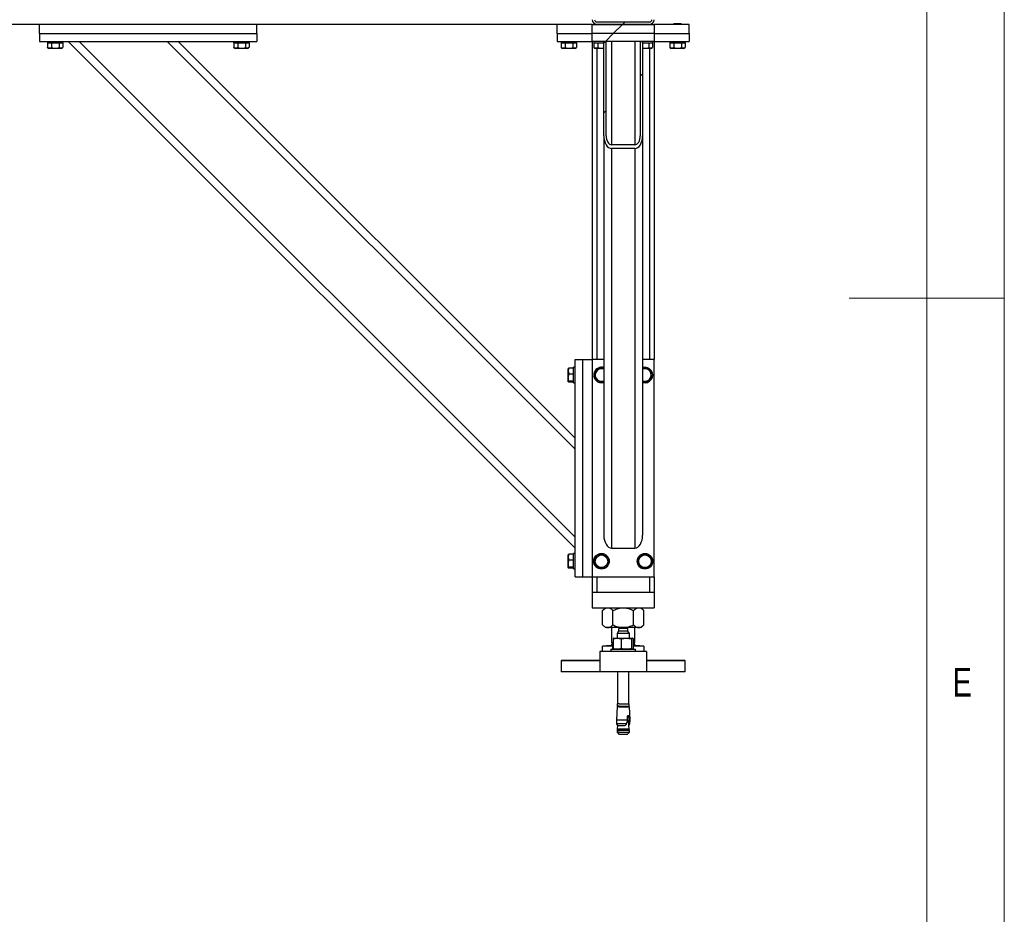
# Model space of a CAD drawing. Header units: millimetres. Extents: x 5 to 589, y 5 to 415.
# Tile 53 of 76: x 526 to 589, y 170 to 228. Entities that reach past the tile are written whole.
import ezdxf

# ---------------------------------------------------------------- set-up
doc = ezdxf.new("R2010")
doc.units = ezdxf.units.MM
doc.layers.add('NOTES', color=6, linetype='Continuous')
doc.layers.add('TRAIT-FINS', color=9, linetype='Continuous')
doc.layers.add('TRAIT-FORT', color=4, linetype='Continuous', lineweight=25)
doc.styles.add('SLDTEXTSTYLE0', font='TXT', dxfattribs={"width": 0.75})

msp = doc.modelspace()

# ---------------------------------------------------------------- hatches: boundary and pattern name
at = {"layer": 'TRAIT-FINS'}
h = msp.add_hatch(dxfattribs=at)
h.set_pattern_fill('ANSI32', color=9, angle=3e-322, style=0)
edge = h.paths.add_edge_path(flags=0)
edge.add_arc((562.74691, 227.94094), 0.3, 180, 270)
edge.add_line((562.74691, 227.64094), (566.14691, 227.64094))
edge.add_arc((566.14691, 227.94094), 0.3, 270, 360)
edge.add_line((566.44691, 227.94094), (566.44691, 231.75011))
edge.add_line((566.44691, 231.75011), (566.29691, 231.75011))
edge.add_line((566.29691, 231.75011), (566.29691, 227.94094))
edge.add_arc((566.14691, 227.94094), 0.15, 270, 360, ccw=False)
edge.add_line((566.14691, 227.79094), (562.74691, 227.79094))
edge.add_arc((562.74691, 227.94094), 0.15, 180, 270, ccw=False)
edge.add_line((562.59691, 227.94094), (562.59691, 231.75011))
edge.add_line((562.59691, 231.75011), (562.44691, 231.75011))
edge.add_line((562.44691, 231.75011), (562.44691, 227.94094))
h = msp.add_hatch(dxfattribs=at)
h.set_pattern_fill('ANSI32', color=9, angle=3e-322, style=0)
h.paths.add_polyline_path([(562.44691, 227.64094), (562.44691, 227.04094), (566.44691, 227.04094), (566.44691, 227.64094)], flags=0)
h = msp.add_hatch(dxfattribs=at)
h.set_pattern_fill('ANSI32', color=9, angle=3e-322, style=0)
h.paths.add_polyline_path([(566.44691, 226.54094), (566.44691, 227.04094), (562.44691, 227.04094), (562.44691, 226.54094)], flags=0)
h = msp.add_hatch(dxfattribs=at)
h.set_pattern_fill('ANSI32', color=9, angle=3e-322, style=0)
edge = h.paths.add_edge_path(flags=0)
edge.add_line((563.34691, 226.54094), (563.19691, 226.54094))
edge.add_line((563.19691, 226.54094), (563.19691, 220.46643))
edge.add_ellipse((563.69691, 220.46643), major_axis=(0, -0.83082), ratio=0.60181502, start_angle=270, end_angle=360)
edge.add_line((563.69691, 219.63561), (565.19691, 219.63561))
edge.add_ellipse((565.19691, 220.46643), major_axis=(0, -0.83082), ratio=0.60181502, start_angle=0, end_angle=90)
edge.add_line((565.69691, 220.46643), (565.69691, 226.54094))
edge.add_line((565.69691, 226.54094), (565.54691, 226.54094))
edge.add_line((565.54691, 226.54094), (565.54691, 220.46643))
edge.add_ellipse((565.19691, 220.46643), major_axis=(0, -0.58157), ratio=0.60181502, start_angle=0, end_angle=90, ccw=False)
edge.add_line((565.19691, 219.88486), (563.69691, 219.88486))
edge.add_ellipse((563.69691, 220.46643), major_axis=(0, -0.58157), ratio=0.60181502, start_angle=-90, end_angle=0, ccw=False)
edge.add_line((563.34691, 220.46643), (563.34691, 226.54094))

# ---------------------------------------------------------------- linework, layer by layer
at = {"color": 7, "linetype": 'Continuous', "lineweight": 18}
for p, q in [((589, 5), (589, 415)), ((584, 10), (584, 410)), ((589, 210), (579, 210))]:
    msp.add_line(p, q, dxfattribs=at)
at = {"layer": 'TRAIT-FORT', "color": 4, "linetype": 'Continuous', "lineweight": 25}
for p, q in [((566.14692, 227.79093), (562.74688, 227.79093)), ((526.84696, 227.64094), (502.44691, 227.64094)), ((526.84696, 227.04094), (526.84696, 227.64094)), ((540.8469, 227.64094), (526.84696, 227.64094)), ((560.19695, 227.64094), (540.8469, 227.64094)), ((540.8469, 227.04094), (540.8469, 227.64094)), ((560.19695, 227.04094), (560.19695, 227.64094)), ((562.44695, 227.64094), (560.19695, 227.64094)), ((562.44695, 227.64094), (566.44695, 227.64094)), ((562.44695, 227.04094), (562.44695, 227.64094)), ((566.14692, 227.64094), (562.74688, 227.64094)), ((566.44695, 227.64094), (566.44695, 227.04094)), ((568.69695, 227.64094), (566.44695, 227.64094)), ((567.73193, 227.69094), (567.69693, 227.65594)), ((567.69693, 227.65594), (567.69693, 227.64094)), ((568.19694, 227.65594), (567.69693, 227.65594)), ((567.73193, 227.69094), (568.16194, 227.69094)), ((568.19694, 227.65594), (568.16194, 227.69094)), ((568.19694, 227.64094), (568.19694, 227.65594)), ((568.69695, 227.04094), (568.69695, 227.64094)), ((526.84696, 227.04094), (526.84696, 226.54095)), ((526.84696, 227.04094), (540.8469, 227.04094)), ((526.84696, 226.54095), (540.8469, 226.54095)), ((527.34687, 226.54095), (527.34687, 226.44094)), ((528.3469, 226.44094), (528.3469, 226.54095)), ((528.6969, 226.54095), (561.34689, 193.89093)), ((529.40405, 226.54095), (561.34689, 194.59806)), ((535.06086, 226.54095), (561.34689, 200.2549)), ((535.76801, 226.54095), (561.34689, 200.962)), ((539.34696, 226.54095), (539.34696, 226.44094)), ((540.34689, 226.44094), (540.34689, 226.54095)), ((540.8469, 227.04094), (540.8469, 226.54095)), ((560.19695, 227.04094), (560.19695, 226.54095)), ((560.19695, 227.04094), (562.44695, 227.04094)), ((560.19695, 226.54095), (562.44695, 226.54095)), ((560.44691, 226.54095), (560.44691, 226.44094)), ((561.44693, 226.44094), (561.44693, 226.54095)), ((566.44695, 227.04094), (562.44695, 227.04094)), ((562.44695, 226.54095), (562.44695, 227.04094)), ((566.44695, 226.54095), (562.44695, 226.54095)), ((562.44695, 226.54095), (562.44695, 206.04094)), ((562.5469, 226.54095), (562.5469, 226.44094)), ((563.19692, 220.46643), (563.19692, 226.54095)), ((563.19692, 226.54095), (563.34694, 226.54095)), ((563.34694, 220.46643), (563.34694, 226.54095)), ((563.69693, 226.54095), (563.69693, 219.88485)), ((565.19687, 226.54095), (565.19687, 219.88485)), ((565.54687, 226.54095), (565.54687, 220.46643)), ((565.54687, 226.54095), (565.69688, 226.54095)), ((565.69688, 226.54095), (565.69688, 220.46643)), ((566.34691, 226.44094), (566.34691, 226.54095)), ((566.44695, 227.04094), (566.44695, 226.54095)), ((566.44695, 227.04094), (568.69695, 227.04094)), ((566.44695, 226.54095), (568.69695, 226.54095)), ((566.44695, 226.54095), (566.44695, 206.04094)), ((567.44688, 226.54095), (567.44688, 226.44094)), ((568.4469, 226.44094), (568.4469, 226.54095)), ((568.69695, 227.04094), (568.69695, 226.54095)), ((527.34687, 226.44094), (528.3469, 226.44094)), ((527.35641, 226.44094), (527.35641, 226.14117)), ((527.36538, 226.13612), (527.35641, 226.14117)), ((527.36414, 226.13657), (527.4432, 226.09094)), ((528.25067, 226.09094), (527.4432, 226.09094)), ((527.61409, 226.44094), (527.61409, 226.14117)), ((528.10466, 226.44094), (528.10466, 226.14117)), ((528.25067, 226.09094), (528.32973, 226.13657)), ((528.33746, 226.44094), (528.33746, 226.14117)), ((539.34696, 226.44094), (540.34689, 226.44094)), ((539.3564, 226.44094), (539.3564, 226.14117)), ((539.36536, 226.13612), (539.3564, 226.14117)), ((539.36412, 226.13657), (539.44318, 226.09094)), ((540.25066, 226.09094), (539.44318, 226.09094)), ((539.61408, 226.44094), (539.61408, 226.14117)), ((540.10465, 226.44094), (540.10465, 226.14117)), ((540.25066, 226.09094), (540.32972, 226.13657)), ((540.33744, 226.44094), (540.33744, 226.14117)), ((560.44691, 226.44094), (561.44693, 226.44094)), ((560.45635, 226.44094), (560.45635, 226.14117)), ((560.46541, 226.13612), (560.45635, 226.14117)), ((560.46417, 226.13657), (560.54313, 226.09094)), ((561.3507, 226.09094), (560.54313, 226.09094)), ((560.71413, 226.44094), (560.71413, 226.14117)), ((561.2047, 226.44094), (561.2047, 226.14117)), ((561.3507, 226.09094), (561.42967, 226.13657)), ((561.43749, 226.44094), (561.43749, 226.14117)), ((562.5469, 226.44094), (563.19692, 226.44094)), ((562.55634, 226.44094), (562.55634, 226.14117)), ((562.5654, 226.13612), (562.55634, 226.14117)), ((562.56416, 226.13657), (562.64312, 226.09094)), ((563.19692, 226.09094), (562.64312, 226.09094)), ((562.74688, 226.09094), (562.74688, 206.04094)), ((562.81412, 226.44094), (562.81412, 226.14117)), ((565.69688, 226.44094), (566.34691, 226.44094)), ((566.25068, 226.09094), (565.69688, 226.09094)), ((566.10468, 226.44094), (566.10468, 226.14117)), ((566.14692, 226.09094), (566.14692, 206.04094)), ((566.25068, 226.09094), (566.32965, 226.13657)), ((566.33747, 226.44094), (566.33747, 226.14117)), ((567.44688, 226.44094), (568.4469, 226.44094)), ((567.45641, 226.44094), (567.45641, 226.14117)), ((567.46538, 226.13612), (567.45641, 226.14117)), ((567.46414, 226.13657), (567.5432, 226.09094)), ((568.35067, 226.09094), (567.5432, 226.09094)), ((567.7141, 226.44094), (567.7141, 226.14117)), ((568.20467, 226.44094), (568.20467, 226.14117)), ((568.35067, 226.09094), (568.42973, 226.13657)), ((568.43746, 226.44094), (568.43746, 226.14117)), ((563.19692, 220.46643), (563.19692, 194.72175)), ((565.69688, 220.46643), (565.69688, 194.72175)), ((565.19687, 219.88485), (563.69693, 219.88485)), ((565.19687, 219.63561), (563.69693, 219.63561)), ((563.69693, 219.63561), (563.69693, 193.89093)), ((565.19687, 219.63561), (565.19687, 193.89093)), ((561.34689, 205.54095), (561.24694, 205.54095)), ((561.24694, 204.54095), (561.24694, 205.54095)), ((561.34689, 192.04095), (561.34689, 206.04094)), ((561.34689, 206.04094), (561.8469, 206.04094)), ((561.8469, 192.04095), (561.8469, 206.04094)), ((561.8469, 206.04094), (562.44695, 206.04094)), ((563.19692, 206.04094), (562.44695, 206.04094)), ((562.44695, 206.04094), (562.44695, 192.04095)), ((566.44695, 206.04094), (565.69688, 206.04094)), ((566.44695, 192.04095), (566.44695, 206.04094)), ((560.91192, 205.47073), (560.89695, 205.4447)), ((560.89695, 204.6372), (560.89695, 205.4447)), ((561.24694, 205.49379), (560.94711, 205.49379)), ((561.24694, 205.10357), (560.94711, 205.10357)), ((560.89695, 204.6372), (560.91192, 204.61116)), ((561.24694, 204.65072), (560.94711, 204.65072)), ((561.24694, 204.58811), (560.94711, 204.58811)), ((561.24694, 204.54095), (561.34689, 204.54095)), ((561.24694, 193.49378), (560.94711, 193.49378)), ((561.34689, 193.54094), (561.24694, 193.54094)), ((561.24694, 192.54094), (561.24694, 193.54094)), ((563.69693, 193.89093), (565.19687, 193.89093)), ((560.91192, 193.47072), (560.89695, 193.44469)), ((560.89695, 192.63719), (560.89695, 193.44469)), ((561.24694, 193.10356), (560.94711, 193.10356)), ((560.89695, 192.63719), (560.91192, 192.61115)), ((561.24694, 192.65073), (560.94711, 192.65073)), ((561.24694, 192.58812), (560.94711, 192.58812)), ((561.24694, 192.54094), (561.34689, 192.54094)), ((561.34689, 192.04095), (561.8469, 192.04095)), ((561.8469, 192.04095), (562.44695, 192.04095)), ((562.44695, 192.04095), (562.44695, 191.04095)), ((562.44695, 192.04095), (566.44695, 192.04095)), ((562.74688, 192.04095), (562.74688, 191.04095)), ((566.14692, 192.04095), (566.14692, 191.04095)), ((566.44695, 192.04095), (566.44695, 191.04095)), ((562.44695, 191.04095), (566.44695, 191.04095)), ((562.44695, 191.04095), (562.44695, 190.04095)), ((562.74688, 191.04095), (566.14692, 191.04095)), ((566.44695, 191.04095), (566.44695, 190.04095)), ((562.44695, 190.04095), (566.44695, 190.04095)), ((563.29687, 190.04095), (563.11901, 189.86304)), ((563.11901, 188.93884), (563.11901, 189.86304)), ((563.78296, 188.93884), (563.78296, 189.86304)), ((565.11085, 188.93884), (565.11085, 189.86304)), ((565.7748, 189.86304), (565.59694, 190.04095)), ((565.7748, 188.93884), (565.7748, 189.86304)), ((563.11901, 188.93884), (563.29687, 188.76095)), ((563.45098, 188.76095), (563.29687, 188.76095)), ((564.4469, 188.76095), (563.45098, 188.76095)), ((563.69693, 188.76095), (563.69693, 187.77595)), ((564.14192, 188.54094), (564.04693, 188.37596)), ((564.14192, 188.71594), (564.14192, 188.54094)), ((564.24949, 188.71594), (564.14192, 188.71594)), ((564.75189, 188.54094), (564.14192, 188.54094)), ((564.75189, 188.71594), (564.24949, 188.71594)), ((565.44283, 188.76095), (564.4469, 188.76095)), ((564.75189, 188.54094), (564.75189, 188.71594)), ((564.84687, 188.37596), (564.75189, 188.54094)), ((565.19687, 187.77595), (565.19687, 188.76095)), ((565.59694, 188.76095), (565.44283, 188.76095)), ((565.59694, 188.76095), (565.7748, 188.93884)), ((563.79163, 187.77595), (563.69693, 187.68123)), ((563.79163, 187.77595), (563.69693, 187.77595)), ((563.79449, 188.04765), (563.79449, 187.39925)), ((563.84695, 188.08094), (563.83636, 188.07717)), ((563.84695, 188.08094), (564.05866, 188.08094)), ((564.04693, 188.37596), (564.04693, 188.08094)), ((564.18808, 188.37596), (564.04693, 188.37596)), ((564.05866, 188.08094), (564.64889, 188.08094)), ((564.84687, 188.37596), (564.18808, 188.37596)), ((564.32274, 188.04765), (564.32274, 187.39925)), ((564.64889, 188.08094), (565.03723, 188.08094)), ((564.84687, 188.08094), (564.84687, 188.37596)), ((564.97505, 188.04765), (564.97505, 187.39925)), ((565.03723, 188.08094), (565.04696, 188.08094)), ((565.05745, 188.07717), (565.04696, 188.08094)), ((565.09645, 187.77595), (565.19687, 187.77595)), ((565.09931, 187.39925), (565.09931, 188.04765)), ((565.19687, 187.68123), (565.10217, 187.77595)), ((565.94694, 187.21595), (562.94687, 187.21595)), ((562.94687, 187.21595), (562.94687, 185.91595)), ((563.11901, 187.21595), (563.11901, 187.56095)), ((563.78296, 187.56095), (563.11901, 187.56095)), ((563.37946, 187.59595), (563.34446, 187.56095)), ((563.37946, 187.60095), (563.37946, 187.59595)), ((563.37946, 187.60095), (563.79449, 187.60095)), ((563.37946, 187.59595), (563.79449, 187.59595)), ((563.64696, 187.36594), (563.64696, 187.21595)), ((563.64696, 187.36594), (565.24694, 187.36594)), ((563.69693, 187.68123), (563.69693, 187.65095)), ((563.69693, 187.68123), (563.79449, 187.68123)), ((563.79449, 187.65095), (563.69693, 187.65095)), ((563.78296, 187.36594), (563.78296, 187.56095)), ((563.79449, 187.56095), (563.78296, 187.56095)), ((563.83636, 187.36973), (563.84695, 187.36594)), ((565.04696, 187.36594), (565.05745, 187.36973)), ((565.09645, 187.65095), (565.19687, 187.65095)), ((565.09931, 187.68123), (565.19687, 187.68123)), ((565.09931, 187.60095), (565.3714, 187.60095)), ((565.09931, 187.59595), (565.3714, 187.59595)), ((565.11085, 187.56095), (565.09931, 187.56095)), ((565.11085, 187.36594), (565.11085, 187.56095)), ((565.7748, 187.56095), (565.11085, 187.56095)), ((565.19687, 187.65095), (565.19687, 187.68123)), ((565.24694, 187.21595), (565.24694, 187.36594)), ((565.3714, 187.60095), (565.51445, 187.60095)), ((565.3714, 187.59595), (565.51445, 187.59595)), ((565.51445, 187.59595), (565.51445, 187.60095)), ((565.54945, 187.56095), (565.51445, 187.59595)), ((565.7748, 187.56095), (565.7748, 187.21595)), ((565.94694, 187.21595), (565.94694, 185.91595)), ((560.49688, 186.66595), (560.44691, 186.61595)), ((560.44691, 186.61595), (560.44691, 185.91595)), ((562.94687, 186.61595), (560.44691, 186.61595)), ((560.49688, 186.66595), (562.94687, 186.66595)), ((565.94694, 186.66595), (568.39693, 186.66595)), ((568.4469, 186.61595), (565.94694, 186.61595)), ((568.4469, 186.61595), (568.39693, 186.66595)), ((568.4469, 185.91595), (568.4469, 186.61595)), ((562.94687, 185.91595), (560.44691, 185.91595)), ((565.94694, 185.91595), (562.94687, 185.91595)), ((564.08689, 185.91595), (564.08689, 183.84595)), ((564.80692, 183.84595), (564.80692, 185.91595)), ((568.44671, 185.91595), (565.94694, 185.91595)), ((568.4469, 185.91595), (568.44671, 185.91595)), ((564.04894, 183.66595), (564.00459, 182.82042)), ((564.18932, 183.66595), (564.04894, 183.66595)), ((564.05437, 183.84595), (564.05437, 183.69094)), ((564.19294, 183.84595), (564.05437, 183.84595)), ((564.19294, 183.69094), (564.05437, 183.69094)), ((564.15441, 183.69094), (564.15441, 183.66595)), ((564.18932, 183.66595), (564.84487, 183.66595)), ((564.19294, 183.84595), (564.83944, 183.84595)), ((564.19294, 183.69094), (564.83944, 183.69094)), ((564.7394, 183.66595), (564.7394, 183.69094)), ((564.83944, 183.69094), (564.83944, 183.84595)), ((564.88922, 182.82042), (564.84487, 183.66595)), ((564.00459, 182.82042), (564.72347, 182.82042)), ((564.66625, 182.57855), (564.71679, 182.73283)), ((564.71679, 182.73283), (564.72347, 182.82042)), ((564.72347, 182.82042), (564.72366, 183.03092)), ((564.75742, 182.73283), (564.7332, 183.03092)), ((564.7332, 183.03092), (564.81826, 183.03092)), ((564.83162, 182.73283), (564.75742, 182.73283)), ((564.81826, 183.03092), (564.83238, 182.82042)), ((564.83238, 182.82042), (564.83162, 182.73283)), ((564.83162, 182.73283), (564.84134, 182.57855)), ((564.83238, 182.82042), (564.88922, 182.82042)), ((564.02223, 182.57855), (564.66625, 182.57855)), ((564.06791, 182.25093), (564.04941, 182.15995)), ((564.04941, 182.15995), (564.04941, 182.01595)), ((564.04941, 182.15995), (564.84439, 182.15995)), ((564.08346, 182.46255), (564.06791, 182.25093)), ((564.06791, 182.25093), (564.82589, 182.25093)), ((564.08346, 182.46255), (564.55934, 182.46255)), ((564.55934, 182.46255), (564.59177, 182.48103)), ((564.80625, 182.46255), (564.80186, 182.48103)), ((564.80186, 182.48103), (564.81807, 182.48103)), ((564.81807, 182.48103), (564.80625, 182.46255)), ((564.81044, 182.46255), (564.80625, 182.46255)), ((564.82589, 182.25093), (564.81044, 182.46255)), ((564.84439, 182.15995), (564.82589, 182.25093)), ((564.84134, 182.57855), (564.87167, 182.57855)), ((564.84439, 182.01595), (564.84439, 182.15995)), ((564.04941, 182.01595), (564.17444, 181.89095)), ((564.1897, 182.01595), (564.04941, 182.01595)), ((564.17444, 181.89095), (564.71937, 181.89095)), ((564.1897, 182.01595), (564.84439, 182.01595)), ((564.71937, 181.89095), (564.84439, 182.01595))]:
    msp.add_line(p, q, dxfattribs=at)
for centre, radius in [((563.04691, 193.04094), 0.5), ((565.84691, 193.04094), 0.5), ((563.04691, 193.04094), 0.40375), ((565.84691, 193.04094), 0.40375)]:
    msp.add_circle(centre, radius, dxfattribs=at)
for centre, radius, start, end in [((562.74691, 227.94094), 0.3, 180, 270), ((562.74691, 227.94094), 0.15, 180, 270), ((566.14691, 227.94094), 0.15, 270, 0), ((566.14691, 227.94094), 0.3, 270, 0), ((563.04691, 205.04094), 0.5, 72.5423969, 157.4773264), ((565.84691, 205.04094), 0.5, 252.5423969, 107.4576031), ((563.04691, 205.04094), 0.5, 157.4773264, 287.4576031), ((563.04691, 205.04094), 0.40375, 157.3304571, 291.8092068), ((563.04691, 205.04094), 0.40375, 68.1907932, 157.3304571), ((565.84691, 205.04094), 0.40375, 248.1907932, 111.8092068), ((563.64691, 187.65094), 0.05, 270, 360), ((565.24691, 187.65094), 0.05, 180, 270), ((566.76823, 182.89963), 2.76475, 181.6415999, 186.668911), ((562.12559, 182.89963), 2.76475, 353.331089, 358.3584001), ((564.22019, 182.6089), 0.20031, 188.7136733, 226.9394819), ((564.67364, 182.6089), 0.20031, 313.0605181, 351.2863267)]:
    msp.add_arc(centre, radius, start, end, dxfattribs=at)
for centre, major_axis, start_param, end_param in [((563.69691, 220.46643), (0, -0.83082), 4.71238898, 6.28318531), ((563.69691, 220.46643), (0, -0.58157), 4.71238898, 6.28318531), ((565.19691, 220.46643), (0, -0.58157), 0, 1.57079633), ((565.19691, 220.46643), (0, -0.83082), 0, 1.57079633), ((563.69691, 194.72176), (0, -0.83082), 4.71238898, 6.28318531), ((565.19691, 194.72176), (0, -0.83082), 0, 1.57079633)]:
    msp.add_ellipse(centre, major_axis=major_axis, ratio=0.60181502, start_param=start_param, end_param=end_param, dxfattribs=at)
for points, knots in [([(527.61409, 226.14117), (527.5917, 226.13021), (527.54642, 226.10804), (527.47959, 226.09995), (527.41539, 226.11184), (527.37619, 226.13133), (527.35641, 226.14117)], [0, 0, 0, 0, 0.26449363, 0.53491072, 0.76527773, 1, 1, 1, 1]), ([(527.61409, 226.14117), (527.65666, 226.13021), (527.74275, 226.10804), (527.87027, 226.09995), (527.9922, 226.11184), (528.06694, 226.13133), (528.10466, 226.14117)], [0, 0, 0, 0, 0.26455318, 0.53496974, 0.76528125, 1, 1, 1, 1]), ([(528.32849, 226.1376), (528.30182, 226.12405), (528.25576, 226.10065), (528.18777, 226.10328), (528.13995, 226.12063), (528.1125, 226.13661), (528.10466, 226.14117)], [0, 0, 0, 0, 0.36080246, 0.62305021, 0.8924813, 1, 1, 1, 1]), ([(539.61408, 226.14117), (539.59174, 226.13021), (539.54653, 226.10803), (539.47956, 226.09995), (539.41538, 226.11184), (539.37618, 226.13133), (539.3564, 226.14117)], [0, 0, 0, 0, 0.26439487, 0.53491172, 0.76527824, 1, 1, 1, 1]), ([(539.61408, 226.14117), (539.65668, 226.13021), (539.74277, 226.10806), (539.87032, 226.09995), (539.99222, 226.11182), (540.06696, 226.13133), (540.10465, 226.14117)], [0, 0, 0, 0, 0.26474005, 0.53496561, 0.7654677, 1, 1, 1, 1]), ([(540.32848, 226.1376), (540.30181, 226.12405), (540.25576, 226.10065), (540.18771, 226.10327), (540.14009, 226.12065), (540.11252, 226.13661), (540.10465, 226.14117)], [0, 0, 0, 0, 0.36080308, 0.62305128, 0.89238967, 1, 1, 1, 1]), ([(560.71413, 226.14117), (560.69174, 226.13021), (560.64648, 226.10805), (560.57961, 226.09995), (560.51545, 226.11184), (560.47617, 226.13133), (560.45635, 226.14117)], [0, 0, 0, 0, 0.264626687, 0.535017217, 0.765361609, 1, 1, 1, 1]), ([(560.71413, 226.14117), (560.7567, 226.13021), (560.84278, 226.10804), (560.97031, 226.09995), (561.09223, 226.11184), (561.16697, 226.13133), (561.2047, 226.14117)], [0, 0, 0, 0, 0.2645572, 0.53496664, 0.76528254, 1, 1, 1, 1]), ([(561.42852, 226.1376), (561.40185, 226.12405), (561.35581, 226.10066), (561.28782, 226.10327), (561.23997, 226.12064), (561.21253, 226.13661), (561.2047, 226.14117)], [0, 0, 0, 0, 0.36097509, 0.62322299, 0.89248123, 1, 1, 1, 1]), ([(562.81412, 226.14117), (562.79174, 226.13021), (562.7465, 226.10806), (562.67958, 226.09995), (562.61542, 226.11185), (562.57616, 226.13133), (562.55634, 226.14117)], [0, 0, 0, 0, 0.26462773, 0.53485663, 0.76520193, 1, 1, 1, 1]), ([(562.81412, 226.14117), (562.8567, 226.13013), (562.94282, 226.1078), (563.07011, 226.10088), (563.15571, 226.10648), (563.19492, 226.11562), (563.19692, 226.11609)], [0, 0, 0, 0, 0.340186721, 0.68791312, 0.984068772, 1, 1, 1, 1]), ([(565.69688, 226.12258), (565.71206, 226.1189), (565.77087, 226.10466), (565.87037, 226.10044), (565.99219, 226.11173), (566.06694, 226.1313), (566.10468, 226.14117)], [0, 0, 0, 0, 0.11340786, 0.43939907, 0.71704304, 1, 1, 1, 1]), ([(566.3285, 226.1376), (566.30183, 226.12405), (566.25579, 226.10065), (566.18778, 226.10328), (566.13997, 226.12063), (566.11251, 226.13661), (566.10468, 226.14117)], [0, 0, 0, 0, 0.36091264, 0.62311519, 0.89249983, 1, 1, 1, 1]), ([(567.7141, 226.14117), (567.69171, 226.13021), (567.64645, 226.10805), (567.57958, 226.09995), (567.51541, 226.11183), (567.4762, 226.13133), (567.45641, 226.14117)], [0, 0, 0, 0, 0.26465262, 0.53506965, 0.76543662, 1, 1, 1, 1]), ([(567.7141, 226.14117), (567.75667, 226.13021), (567.84275, 226.10804), (567.97028, 226.09995), (568.0922, 226.11184), (568.16694, 226.13133), (568.20467, 226.14117)], [0, 0, 0, 0, 0.2645572, 0.53496664, 0.76528254, 1, 1, 1, 1]), ([(568.42849, 226.1376), (568.40182, 226.12405), (568.35578, 226.10066), (568.28779, 226.10327), (568.23994, 226.12064), (568.2125, 226.13661), (568.20467, 226.14117)], [0, 0, 0, 0, 0.36097509, 0.62322299, 0.89248123, 1, 1, 1, 1]), ([(560.94711, 204.65072), (560.93191, 204.70833), (560.90679, 204.80362), (560.90922, 204.94182), (560.92667, 205.0348), (560.94257, 205.0883), (560.94711, 205.10357)], [0, 0, 0, 0, 0.38557813, 0.63766319, 0.89657162, 1, 1, 1, 1]), ([(560.94711, 205.49379), (560.93618, 205.45992), (560.91408, 205.39143), (560.90581, 205.28998), (560.91786, 205.19303), (560.9373, 205.13357), (560.94711, 205.10357)], [0, 0, 0, 0, 0.26458371, 0.53497503, 0.76543365, 1, 1, 1, 1]), ([(560.94711, 205.49379), (560.93523, 205.48837), (560.91774, 205.48038), (560.91507, 205.4721), (560.91421, 205.46945)], [0, 0, 0, 0, 0.67910617, 1, 1, 1, 1]), ([(562.56015, 204.97833), (562.58422, 205.03595), (562.62402, 205.13124), (562.68179, 205.26941), (562.72052, 205.36246), (562.74295, 205.41589), (562.74936, 205.43116)], [0, 0, 0, 0, 0.385549, 0.6376135, 0.89645878, 1, 1, 1, 1]), ([(562.8578, 204.58811), (562.83194, 204.62197), (562.77968, 204.6904), (562.7024, 204.79192), (562.62841, 204.88888), (562.58305, 204.94833), (562.56015, 204.97833)], [0, 0, 0, 0, 0.26469575, 0.5348763, 0.76527837, 1, 1, 1, 1]), ([(563.19692, 205.48874), (563.16763, 205.48497), (563.09512, 205.47566), (562.98185, 205.46107), (562.86092, 205.44551), (562.78677, 205.43597), (562.74936, 205.43116)], [0, 0, 0, 0, 0.19953566, 0.49387054, 0.74462759, 1, 1, 1, 1]), ([(566.03601, 205.49379), (565.99381, 205.48836), (565.90846, 205.47737), (565.79334, 205.46255), (565.723, 205.45351), (565.69688, 205.45016)], [0, 0, 0, 0, 0.380765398, 0.770052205, 1, 1, 1, 1]), ([(566.03601, 205.49379), (566.06186, 205.45992), (566.11412, 205.39146), (566.19151, 205.29002), (566.26537, 205.19296), (566.31075, 205.13355), (566.33365, 205.10357)], [0, 0, 0, 0, 0.26469543, 0.53502951, 0.76531574, 1, 1, 1, 1]), ([(566.14454, 204.65072), (566.16861, 204.70834), (566.20841, 204.80362), (566.26616, 204.94182), (566.30495, 205.03483), (566.32728, 205.0883), (566.33365, 205.10357)], [0, 0, 0, 0, 0.38555976, 0.63763128, 0.89652738, 1, 1, 1, 1]), ([(560.94711, 204.58811), (560.93618, 204.59354), (560.91408, 204.60452), (560.90581, 204.62085), (560.91785, 204.63634), (560.9373, 204.6459), (560.94711, 204.65072)], [0, 0, 0, 0, 0.2646303, 0.53485943, 0.76543229, 1, 1, 1, 1]), ([(562.8578, 204.58811), (562.9, 204.59354), (562.98534, 204.60453), (563.10047, 204.61935), (563.1708, 204.62838), (563.19692, 204.63174)], [0, 0, 0, 0, 0.380765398, 0.770052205, 1, 1, 1, 1]), ([(565.69688, 204.59314), (565.72621, 204.59691), (565.79872, 204.60623), (565.91199, 204.62084), (566.03292, 204.63636), (566.1071, 204.6459), (566.14454, 204.65072)], [0, 0, 0, 0, 0.19970464, 0.49377531, 0.74447644, 1, 1, 1, 1]), ([(560.94711, 193.49378), (560.93618, 193.4599), (560.91408, 193.39142), (560.90581, 193.28999), (560.91786, 193.19304), (560.9373, 193.13356), (560.94711, 193.10356)], [0, 0, 0, 0, 0.26458395, 0.53493751, 0.76539633, 1, 1, 1, 1]), ([(560.94711, 193.49378), (560.93523, 193.48835), (560.91774, 193.48036), (560.91507, 193.47211), (560.91421, 193.46946)], [0, 0, 0, 0, 0.6791168, 1, 1, 1, 1]), ([(563.23602, 193.49378), (563.1938, 193.48834), (563.10842, 193.47734), (562.98188, 193.4611), (562.86091, 193.44552), (562.78677, 193.43598), (562.74936, 193.43117)], [0, 0, 0, 0, 0.26452156, 0.53495693, 0.76535812, 1, 1, 1, 1]), ([(563.23602, 193.49378), (563.26187, 193.45991), (563.31412, 193.39145), (563.39153, 193.29003), (563.46539, 193.19297), (563.51076, 193.13355), (563.53366, 193.10356)], [0, 0, 0, 0, 0.26469567, 0.53499201, 0.76527845, 1, 1, 1, 1]), ([(566.03601, 193.49378), (565.99379, 193.48834), (565.9084, 193.47734), (565.78187, 193.4611), (565.6609, 193.44552), (565.58676, 193.43598), (565.54935, 193.43117)], [0, 0, 0, 0, 0.26452156, 0.53495693, 0.76535812, 1, 1, 1, 1]), ([(566.03601, 193.49378), (566.06186, 193.45991), (566.11411, 193.39145), (566.19152, 193.29003), (566.26538, 193.19297), (566.31075, 193.13355), (566.33365, 193.10356)], [0, 0, 0, 0, 0.26469567, 0.53499201, 0.76527845, 1, 1, 1, 1]), ([(560.94711, 192.65073), (560.93192, 192.70835), (560.90679, 192.80363), (560.90922, 192.94183), (560.92667, 193.0348), (560.94257, 193.08829), (560.94711, 193.10356)], [0, 0, 0, 0, 0.38559493, 0.63769099, 0.89656711, 1, 1, 1, 1]), ([(562.56015, 192.97834), (562.58422, 193.03595), (562.62403, 193.13123), (562.68178, 193.26942), (562.72052, 193.36247), (562.74295, 193.4159), (562.74936, 193.43117)], [0, 0, 0, 0, 0.385505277, 0.637613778, 0.896458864, 1, 1, 1, 1]), ([(562.8578, 192.58812), (562.83193, 192.62197), (562.77967, 192.69039), (562.70241, 192.79193), (562.62841, 192.88889), (562.58305, 192.94834), (562.56015, 192.97834)], [0, 0, 0, 0, 0.26465838, 0.5348767, 0.76527858, 1, 1, 1, 1]), ([(563.34455, 192.65073), (563.36859, 192.70835), (563.40834, 192.80365), (563.46604, 192.94184), (563.50498, 193.03481), (563.52729, 193.08829), (563.53366, 193.10356)], [0, 0, 0, 0, 0.38550391, 0.63758635, 0.8965229, 1, 1, 1, 1]), ([(565.36014, 192.97834), (565.38422, 193.03595), (565.42404, 193.13123), (565.48172, 193.26945), (565.52066, 193.36242), (565.54298, 193.4159), (565.54935, 193.43117)], [0, 0, 0, 0, 0.38550476, 0.63761292, 0.89653049, 1, 1, 1, 1]), ([(565.65778, 192.58812), (565.63197, 192.62198), (565.57976, 192.69045), (565.50239, 192.7919), (565.42841, 192.8889), (565.38304, 192.94834), (565.36014, 192.97834)], [0, 0, 0, 0, 0.26454436, 0.53487787, 0.76527916, 1, 1, 1, 1]), ([(566.14454, 192.65073), (566.16861, 192.70835), (566.20842, 192.80363), (566.26615, 192.94182), (566.30496, 193.03482), (566.32728, 193.08829), (566.33365, 193.10356)], [0, 0, 0, 0, 0.38557657, 0.63765908, 0.89652287, 1, 1, 1, 1]), ([(560.94711, 192.58812), (560.93618, 192.59354), (560.91408, 192.60451), (560.90581, 192.62082), (560.91785, 192.63636), (560.9373, 192.64591), (560.94711, 192.65073)], [0, 0, 0, 0, 0.26462431, 0.53485341, 0.76543231, 1, 1, 1, 1]), ([(562.8578, 192.58812), (562.90002, 192.59355), (562.98541, 192.60452), (563.11194, 192.62081), (563.23294, 192.63638), (563.30711, 192.64592), (563.34455, 192.65073)], [0, 0, 0, 0, 0.26446662, 0.53485801, 0.76521653, 1, 1, 1, 1]), ([(565.65778, 192.58812), (565.70004, 192.59354), (565.78543, 192.60451), (565.91196, 192.62081), (566.03293, 192.63638), (566.1071, 192.64592), (566.14454, 192.65073)], [0, 0, 0, 0, 0.26465309, 0.53485605, 0.76521555, 1, 1, 1, 1]), ([(563.11901, 189.86304), (563.16448, 189.90488), (563.2335, 189.96839), (563.33213, 190.01941), (563.39736, 190.03862), (563.43708, 190.04035), (563.45098, 190.04095)], [0, 0, 0, 0, 0.432077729, 0.655839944, 0.87956445, 1, 1, 1, 1]), ([(563.45098, 190.04095), (563.47987, 190.03842), (563.53824, 190.0333), (563.62301, 189.99361), (563.70527, 189.93703), (563.75698, 189.88778), (563.78296, 189.86304)], [0, 0, 0, 0, 0.249605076, 0.504356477, 0.751037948, 1, 1, 1, 1]), ([(563.78296, 189.86304), (563.86078, 189.89894), (564.00377, 189.96489), (564.22774, 190.02828), (564.37321, 190.03669), (564.4469, 190.04095)], [0, 0, 0, 0, 0.37080043, 0.68125057, 1, 1, 1, 1]), ([(564.4469, 190.04095), (564.45854, 190.04083), (564.55154, 190.03989), (564.72846, 190.01449), (564.93774, 189.9455), (565.06238, 189.88613), (565.11085, 189.86304)], [0, 0, 0, 0, 0.05037208, 0.40259579, 0.7676564, 1, 1, 1, 1]), ([(565.11085, 189.86304), (565.15631, 189.90489), (565.22534, 189.96844), (565.32409, 190.01938), (565.38916, 190.03862), (565.42892, 190.04035), (565.44283, 190.04095)], [0, 0, 0, 0, 0.43201753, 0.65598743, 0.87966963, 1, 1, 1, 1]), ([(565.44283, 190.04095), (565.4717, 190.03842), (565.53005, 190.0333), (565.61501, 189.99361), (565.69707, 189.93704), (565.74881, 189.88778), (565.7748, 189.86304)], [0, 0, 0, 0, 0.24957644, 0.50436579, 0.75106651, 1, 1, 1, 1]), ([(563.11901, 188.93884), (563.16448, 188.89699), (563.2335, 188.83347), (563.33213, 188.78252), (563.39736, 188.76324), (563.43708, 188.76155), (563.45098, 188.76095)], [0, 0, 0, 0, 0.43207999, 0.65583468, 0.87956506, 1, 1, 1, 1]), ([(563.45098, 188.76095), (563.47987, 188.76349), (563.53824, 188.76861), (563.62301, 188.80826), (563.70527, 188.86485), (563.75698, 188.9141), (563.78296, 188.93884)], [0, 0, 0, 0, 0.24960691, 0.50435283, 0.75103612, 1, 1, 1, 1]), ([(563.78296, 188.93884), (563.86078, 188.90294), (564.00377, 188.83699), (564.22774, 188.7736), (564.37321, 188.76521), (564.4469, 188.76095)], [0, 0, 0, 0, 0.37080164, 0.68125278, 1, 1, 1, 1]), ([(564.4469, 188.76095), (564.45854, 188.76106), (564.55154, 188.76194), (564.72846, 188.78741), (564.93774, 188.85638), (565.06238, 188.91575), (565.11085, 188.93884)], [0, 0, 0, 0, 0.050371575, 0.402595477, 0.767656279, 1, 1, 1, 1]), ([(565.11085, 188.93884), (565.15631, 188.89698), (565.22533, 188.83342), (565.32409, 188.78254), (565.38916, 188.76325), (565.42892, 188.76155), (565.44283, 188.76095)], [0, 0, 0, 0, 0.43201978, 0.65598217, 0.87967024, 1, 1, 1, 1]), ([(565.44283, 188.76095), (565.4717, 188.76349), (565.53005, 188.76862), (565.61502, 188.80826), (565.69707, 188.86485), (565.74881, 188.9141), (565.7748, 188.93884)], [0, 0, 0, 0, 0.24957828, 0.50436214, 0.75106468, 1, 1, 1, 1]), ([(563.79449, 188.04765), (563.83808, 188.05706), (563.92554, 188.07595), (564.01419, 188.07927), (564.05866, 188.08094)], [0, 0, 0, 0, 0.49825009, 1, 1, 1, 1]), ([(563.83703, 188.07541), (563.83321, 188.07458), (563.81895, 188.0715), (563.80483, 188.05773), (563.79449, 188.04765)], [0, 0, 0, 0, 0.26771396, 1, 1, 1, 1]), ([(564.05866, 188.08094), (564.10275, 188.0793), (564.1913, 188.07601), (564.2788, 188.05713), (564.32274, 188.04765)], [0, 0, 0, 0, 0.49782652, 1, 1, 1, 1]), ([(564.32274, 188.04765), (564.37654, 188.05706), (564.48456, 188.07596), (564.59397, 188.07927), (564.64889, 188.08094)], [0, 0, 0, 0, 0.4980258, 1, 1, 1, 1]), ([(564.64889, 188.08094), (564.70337, 188.0793), (564.81279, 188.07601), (564.92081, 188.05713), (564.97505, 188.04765)], [0, 0, 0, 0, 0.497841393, 1, 1, 1, 1]), ([(564.97505, 188.04765), (564.98529, 188.05706), (565.00584, 188.07595), (565.02674, 188.07927), (565.03723, 188.08094)], [0, 0, 0, 0, 0.49822263, 1, 1, 1, 1]), ([(565.03723, 188.08094), (565.04757, 188.0793), (565.06836, 188.07601), (565.08896, 188.05713), (565.09931, 188.04765)], [0, 0, 0, 0, 0.49781823, 1, 1, 1, 1]), ([(564.05866, 187.36594), (564.01454, 187.36759), (563.92591, 187.3709), (563.83843, 187.38977), (563.79449, 187.39925)], [0, 0, 0, 0, 0.49784406, 1, 1, 1, 1]), ([(563.79449, 187.39925), (563.80472, 187.38923), (563.81879, 187.37545), (563.83311, 187.37238), (563.83703, 187.37155)], [0, 0, 0, 0, 0.72656429, 1, 1, 1, 1]), ([(564.32274, 187.39925), (564.27915, 187.38983), (564.19167, 187.37092), (564.1031, 187.36761), (564.05866, 187.36594)], [0, 0, 0, 0, 0.49827061, 1, 1, 1, 1]), ([(564.64889, 187.36594), (564.59442, 187.36759), (564.48501, 187.37089), (564.37698, 187.38977), (564.32274, 187.39925)], [0, 0, 0, 0, 0.49788937, 1, 1, 1, 1]), ([(564.97505, 187.39925), (564.92125, 187.38983), (564.81324, 187.37092), (564.70382, 187.3676), (564.64889, 187.36594)], [0, 0, 0, 0, 0.498076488, 1, 1, 1, 1]), ([(565.03723, 187.36594), (565.02684, 187.36759), (565.00598, 187.3709), (564.98539, 187.38977), (564.97505, 187.39925)], [0, 0, 0, 0, 0.49784457, 1, 1, 1, 1]), ([(565.09931, 187.39925), (565.08909, 187.38923), (565.07502, 187.37545), (565.06069, 187.37238), (565.05678, 187.37155)], [0, 0, 0, 0, 0.72656429, 1, 1, 1, 1]), ([(564.72366, 183.03092), (564.72447, 183.03899), (564.7261, 183.05513), (564.73625, 183.07578), (564.75001, 183.09091), (564.76306, 183.09708), (564.77609, 183.0985), (564.78869, 183.09514), (564.802, 183.08304), (564.81172, 183.06435), (564.81662, 183.04573), (564.8179, 183.03424), (564.81826, 183.03092)], [0, 0, 0, 0, 0.11239993, 0.2248766, 0.33795556, 0.45201714, 0.49981969, 0.6132471, 0.72639226, 0.83999182, 0.95371746, 1, 1, 1, 1]), ([(564.7332, 183.03092), (564.73219, 183.0392), (564.7311, 183.04826), (564.72846, 183.05561), (564.72824, 183.05624)], [0, 0, 0, 0, 0.91401732, 1, 1, 1, 1]), ([(564.75742, 182.73283), (564.7649, 182.69002), (564.77996, 182.60383), (564.79453, 182.52215), (564.80186, 182.48103)], [0, 0, 0, 0, 0.49658095, 1, 1, 1, 1]), ([(564.66625, 182.57855), (564.65428, 182.55667), (564.63408, 182.51978), (564.60401, 182.49224), (564.59177, 182.48103)], [0, 0, 0, 0, 0.59277072, 1, 1, 1, 1]), ([(564.84134, 182.57855), (564.84013, 182.55668), (564.8381, 182.51982), (564.82386, 182.49225), (564.81807, 182.48103)], [0, 0, 0, 0, 0.59311505, 1, 1, 1, 1])]:
    msp.add_open_spline(points, degree=3, knots=knots, dxfattribs=at)

# ---------------------------------------------------------------- texts
at = {"layer": 'NOTES', "color": 211, "insert": (585.66668, 186.16802), "char_height": 1.85208, "attachment_point": 1, "style": 'SLDTEXTSTYLE0'}
msp.add_mtext('E', dxfattribs=at)

doc.saveas('drawing.dxf')
